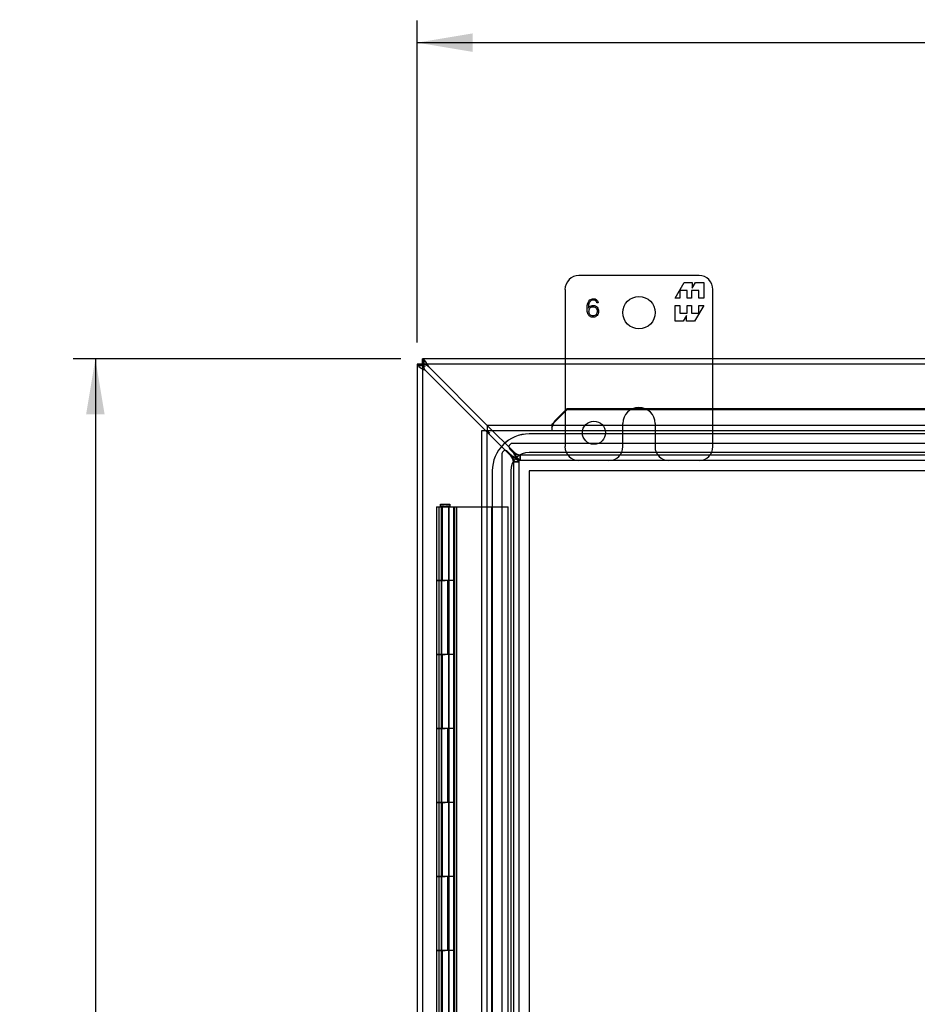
# Model space of a CAD drawing. Header units: inches. Extents: x 0 to 120, y -1 to 80.
# Tile 29 of 64: x 19 to 31, y 41 to 54. Entities that reach past the tile are written whole.
import ezdxf
from ezdxf.enums import TextEntityAlignment as Align
from ezdxf.lldxf.tags import DXFTag

# ---------------------------------------------------------------- set-up
doc = ezdxf.new("R2010")
doc.units = ezdxf.units.IN
doc.header["$MEASUREMENT"] = 0
for name, color, linetype in [('COM55380', 7, 'Continuous'), ('COM55430', 7, 'Continuous'), ('COM55516', 7, 'Continuous'), ('COM70220', 7, 'Continuous'), ('Default', 7, 'Continuous'), ('FET07752', 7, 'Continuous')]:
    doc.layers.add(name, color=color, linetype=linetype)
doc.styles.add('SEACAD_Times_New_Roman', font='times.ttf')
tags = doc.linetypes.add('HIDDEN2', pattern=[0.1875, 0.125, -0.0625]).pattern_tags.tags
tags[6:7] = [DXFTag(74, 4), DXFTag(75, 0), DXFTag(340, '0'), DXFTag(46, 0.0), DXFTag(50, 0.0), DXFTag(44, 0.0), DXFTag(45, 0.0)]
tags[4:5] = [DXFTag(74, 4), DXFTag(75, 0), DXFTag(340, '0'), DXFTag(46, 0.0), DXFTag(50, 0.0), DXFTag(44, 0.0), DXFTag(45, 0.0)]
doc.dimstyles.new('HAMMOND_(STH_-_120x80)', dxfattribs={"dimtxt": 0.6, "dimasz": 0.75, "dimexe": 0.3, "dimexo": 0.3, "dimgap": 0.15, "dimtad": 0, "dimtih": 1, "dimtoh": 1, "dimzin": 0, "dimdsep": 46, "dimtxsty": 'SEACAD_Times_New_Roman', "dimblk1": '_SE_FILLED', "dimblk2": '_SE_FILLED', "dimsah": 1, "dimcen": 0.3, "dimadec": 0, "dimazin": 0, "dimtfac": 0.8, "dimtofl": 0, "dimtmove": 1, "dimatfit": 3, "dimfxl": 1, "dimtolj": 1, "dimtzin": 0, "dimarcsym": 0})

# ---------------------------------------------------------------- blocks, each defined once
blk = doc.blocks.new('SE2')
at = {"layer": 'COM55380', "color": 7, "linetype": 'Continuous'}
for p, q in [((24.578, 49.19), (24.578, 49.185)), ((24.65, 49.19), (24.578, 49.19)), ((24.65, 49.185), (24.578, 49.185)), ((24.578, 49.185), (24.578, 29.34)), ((24.65, 49.19), (24.65, 49.262)), ((24.656, 49.262), (24.65, 49.262)), ((24.65, 49.185), (24.65, 49.19)), ((24.65, 49.19), (24.656, 49.19)), ((24.65, 49.19), (24.651, 49.189)), ((24.65, 49.19), (24.652, 49.189)), ((24.667, 49.173), (24.652, 49.188)), ((24.667, 49.173), (24.652, 49.188)), ((24.656, 49.19), (24.656, 49.262)), ((33.712, 49.262), (24.656, 49.262)), ((24.667, 49.173), (24.686, 49.154)), ((24.667, 49.173), (24.686, 49.154)), ((25.525, 48.362), (24.733, 49.154)), ((24.686, 49.107), (25.5, 48.293))]:
    blk.add_line(p, q, dxfattribs=at)
at = {"layer": 'COM55380', "color": 7, "linetype": 'HIDDEN2'}
for p, q in [((24.65, 49.185), (24.65, 29.34)), ((44.5, 49.19), (24.656, 49.19)), ((25.892, 47.995), (25.525, 48.362)), ((25.5, 48.293), (25.845, 47.948)), ((43.291, 48.117), (25.864, 48.117)), ((25.723, 47.976), (25.723, 30.549)), ((25.845, 47.962), (25.8, 48.007)), ((25.833, 48.041), (25.878, 47.995)), ((25.969, 47.959), (25.969, 47.887)), ((43.187, 47.959), (25.969, 47.959)), ((25.971, 47.959), (25.971, 47.96)), ((25.971, 47.887), (25.971, 47.959)), ((25.88, 47.869), (25.881, 47.869)), ((25.881, 47.871), (25.953, 47.871)), ((25.881, 47.871), (25.881, 30.654)), ((25.953, 47.869), (25.881, 47.869)), ((25.953, 47.871), (25.953, 30.654)), ((43.187, 47.887), (25.969, 47.887))]:
    blk.add_line(p, q, dxfattribs=at)
at = {"layer": 'COM55380', "color": 7, "linetype": 'Continuous'}
for centre, radius, start, end in [((24.894, 49.538), 0.479, 232.0287, 244.2304), ((24.944, 49.28), 0.311, 202.5678, 213.8272), ((24.302, 48.946), 0.479, 25.7696, 37.9713), ((24.56, 48.896), 0.311, 56.1728, 67.4323)]:
    blk.add_arc(centre, radius, start, end, dxfattribs=at)
at = {"layer": 'COM55380', "color": 7, "linetype": 'HIDDEN2'}
for centre, radius, start, end in [((25.864, 48.072), 0.045, 90, 225), ((25.768, 47.976), 0.045, 45, 180), ((25.686, 47.83), 0.198, 11.3915, 36.6779), ((26.01, 48.154), 0.198, 233.3221, 258.6085)]:
    blk.add_arc(centre, radius, start, end, dxfattribs=at)
at = {"layer": 'COM55380', "color": 7, "linetype": 'Continuous'}
for points, knots in [([(24.578, 49.185), (24.578, 49.182), (24.58, 49.179), (24.588, 49.171), (24.594, 49.166), (24.599, 49.161)], [0, 0, 0, 0, 0.5, 0.5, 1, 1, 1, 1]), ([(24.65, 49.185), (24.65, 49.184), (24.65, 49.183), (24.65, 49.18), (24.651, 49.178), (24.652, 49.175), (24.653, 49.172), (24.654, 49.168), (24.656, 49.165), (24.656, 49.162), (24.657, 49.161)], [0, 0, 0, 0, 0.113673, 0.230274, 0.350025, 0.473088, 0.599577, 0.729554, 0.863038, 1, 1, 1, 1]), ([(24.667, 49.173), (24.665, 49.171), (24.662, 49.17), (24.659, 49.17), (24.658, 49.17), (24.657, 49.171), (24.656, 49.172), (24.654, 49.175), (24.653, 49.178), (24.652, 49.183), (24.652, 49.186), (24.651, 49.189)], [0, 0, 0, 0, 0.25, 0.25, 0.375, 0.375, 0.5, 0.5, 0.75, 0.75, 1, 1, 1, 1]), ([(24.652, 49.189), (24.654, 49.188), (24.657, 49.188), (24.663, 49.187), (24.665, 49.186), (24.669, 49.184), (24.67, 49.182), (24.67, 49.178), (24.669, 49.175), (24.667, 49.173)], [0, 0, 0, 0, 0.25, 0.25, 0.5, 0.5, 0.75, 0.75, 1, 1, 1, 1]), ([(24.679, 49.241), (24.674, 49.247), (24.669, 49.252), (24.661, 49.26), (24.658, 49.262), (24.656, 49.262)], [0, 0, 0, 0, 0.5, 0.5, 1, 1, 1, 1]), ([(24.679, 49.183), (24.678, 49.184), (24.675, 49.185), (24.672, 49.186), (24.668, 49.187), (24.665, 49.188), (24.662, 49.189), (24.66, 49.19), (24.658, 49.19), (24.656, 49.19), (24.656, 49.19)], [0, 0, 0, 0, 0.136962, 0.270446, 0.400423, 0.526912, 0.649975, 0.769726, 0.886327, 1, 1, 1, 1])]:
    blk.add_open_spline(points, degree=3, knots=knots, dxfattribs=at)
at = {"layer": 'COM55380', "color": 7, "linetype": 'HIDDEN2'}
for points, knots in [([(24.652, 49.188), (24.649, 49.184), (24.645, 49.182), (24.638, 49.177), (24.634, 49.175), (24.626, 49.172), (24.622, 49.171), (24.615, 49.17), (24.612, 49.17), (24.602, 49.17), (24.596, 49.172), (24.59, 49.176), (24.588, 49.178), (24.585, 49.183), (24.583, 49.186), (24.583, 49.19)], [0, 0, 0, 0, 0.125, 0.125, 0.25, 0.25, 0.375, 0.375, 0.5, 0.5, 0.75, 0.75, 0.875, 0.875, 1, 1, 1, 1]), ([(24.65, 49.258), (24.654, 49.257), (24.657, 49.256), (24.662, 49.253), (24.664, 49.251), (24.667, 49.246), (24.668, 49.244), (24.67, 49.238), (24.67, 49.235), (24.67, 49.225), (24.669, 49.218), (24.665, 49.206), (24.663, 49.202), (24.659, 49.195), (24.656, 49.191), (24.652, 49.188)], [0, 0, 0, 0, 0.125, 0.125, 0.25, 0.25, 0.375, 0.375, 0.5, 0.5, 0.75, 0.75, 0.875, 0.875, 1, 1, 1, 1]), ([(25.845, 47.962), (25.859, 47.955), (25.873, 47.947), (25.899, 47.932), (25.911, 47.924), (25.931, 47.909), (25.939, 47.902), (25.95, 47.886), (25.953, 47.879), (25.953, 47.871)], [0, 0, 0, 0, 0.25, 0.25, 0.5, 0.5, 0.75, 0.75, 1, 1, 1, 1]), ([(25.845, 47.962), (25.854, 47.947), (25.864, 47.932), (25.877, 47.902), (25.881, 47.886), (25.881, 47.871)], [0, 0, 0, 0, 0.5, 0.5, 1, 1, 1, 1]), ([(25.845, 47.948), (25.857, 47.942), (25.869, 47.935), (25.892, 47.922), (25.903, 47.915), (25.922, 47.902), (25.931, 47.896), (25.943, 47.882), (25.948, 47.876), (25.95, 47.869)], [0, 0, 0, 0, 0.25, 0.25, 0.5, 0.5, 0.75, 0.75, 1, 1, 1, 1]), ([(25.969, 47.887), (25.961, 47.887), (25.954, 47.89), (25.939, 47.901), (25.931, 47.909), (25.916, 47.929), (25.908, 47.941), (25.893, 47.967), (25.885, 47.981), (25.878, 47.995)], [0, 0, 0, 0, 0.25, 0.25, 0.5, 0.5, 0.75, 0.75, 1, 1, 1, 1]), ([(25.969, 47.959), (25.954, 47.959), (25.939, 47.963), (25.908, 47.977), (25.893, 47.986), (25.878, 47.995)], [0, 0, 0, 0, 0.5, 0.5, 1, 1, 1, 1]), ([(25.971, 47.89), (25.964, 47.892), (25.958, 47.897), (25.945, 47.91), (25.938, 47.918), (25.925, 47.937), (25.918, 47.948), (25.905, 47.971), (25.898, 47.983), (25.892, 47.995)], [0, 0, 0, 0, 0.25, 0.25, 0.5, 0.5, 0.75, 0.75, 1, 1, 1, 1])]:
    blk.add_open_spline(points, degree=3, knots=knots, dxfattribs=at)
for points in [[(24.609, 49.17), (24.627, 49.17), (24.644, 49.17), (24.661, 49.17)], [(24.67, 49.18), (24.67, 49.197), (24.67, 49.214), (24.67, 49.231)]]:
    blk.add_open_spline(points, degree=3, dxfattribs=at)
at = {"layer": 'COM55430', "color": 7, "linetype": 'Continuous'}
for p, q in [((26.435, 48.42), (26.608, 48.59)), ((26.435, 48.407), (26.608, 48.577)), ((26.608, 48.59), (33.989, 48.59)), ((26.608, 48.59), (26.608, 48.577)), ((26.608, 48.577), (33.989, 48.577)), ((25.525, 48.365), (25.525, 48.293)), ((25.525, 48.365), (43.569, 48.365)), ((26.4, 48.378), (26.4, 48.365)), ((26.435, 48.407), (26.435, 48.42)), ((25.453, 48.293), (25.525, 48.293)), ((25.453, 30.232), (25.453, 48.293)), ((25.525, 48.293), (25.561, 48.257)), ((25.525, 48.293), (25.561, 48.257))]:
    blk.add_line(p, q, dxfattribs=at)
at = {"layer": 'COM55430', "color": 7, "linetype": 'HIDDEN2'}
for p, q in [((26.4, 48.365), (26.4, 48.293)), ((26.423, 48.387), (26.423, 48.396)), ((25.525, 48.293), (43.569, 48.293)), ((25.525, 30.232), (25.525, 48.293))]:
    blk.add_line(p, q, dxfattribs=at)
at = {"layer": 'COM55430', "color": 7, "linetype": 'Continuous'}
for centre, radius, start, end in [((26.166, 48.696), 0.395, 306.3142, 313.0054), ((25.349, 48.805), 1.153, 338.7275, 340.458)]:
    blk.add_arc(centre, radius, start, end, dxfattribs=at)
at = {"layer": 'COM55430', "color": 7, "linetype": 'HIDDEN2'}
blk.add_arc((25.349, 48.805), 1.153, 335.7342, 338.7275, dxfattribs=at)
at = {"layer": 'COM55516', "color": 7, "linetype": 'Continuous'}
for p, q in [((24.892, 47.271), (24.892, 47.297)), ((24.892, 47.297), (24.942, 47.297)), ((24.942, 47.297), (24.967, 47.297)), ((24.967, 47.297), (25.017, 47.297)), ((25.017, 47.297), (25.017, 47.271)), ((24.838, 47.262), (25.071, 47.262)), ((24.838, 47.262), (24.838, 46.262)), ((24.942, 47.271), (24.892, 47.271)), ((24.905, 47.271), (24.905, 47.262)), ((24.942, 47.271), (24.967, 47.271)), ((25.017, 47.271), (24.967, 47.271)), ((25.005, 47.262), (25.005, 47.271)), ((25.071, 47.262), (25.453, 47.262)), ((25.071, 46.262), (25.071, 47.262)), ((24.838, 46.262), (24.955, 46.262)), ((24.838, 46.262), (24.838, 45.262)), ((24.955, 46.262), (24.838, 46.262)), ((25.071, 46.262), (24.955, 46.262)), ((24.838, 45.262), (24.955, 45.262)), ((24.955, 45.262), (24.838, 45.262)), ((24.838, 45.262), (24.838, 44.262)), ((25.071, 45.262), (24.955, 45.262)), ((25.071, 44.262), (25.071, 45.262)), ((24.838, 44.262), (24.955, 44.262)), ((24.838, 44.262), (24.838, 43.262)), ((24.955, 44.262), (24.838, 44.262)), ((25.071, 44.262), (24.955, 44.262)), ((24.838, 43.262), (24.955, 43.262)), ((24.955, 43.262), (24.838, 43.262)), ((24.838, 43.262), (24.838, 42.262)), ((25.071, 43.262), (24.955, 43.262)), ((25.071, 42.262), (25.071, 43.262)), ((24.838, 42.262), (24.955, 42.262)), ((24.838, 42.262), (24.838, 41.262)), ((24.955, 42.262), (24.838, 42.262)), ((25.071, 42.262), (24.955, 42.262)), ((24.838, 41.262), (24.955, 41.262)), ((24.955, 41.262), (24.838, 41.262)), ((24.838, 41.262), (24.838, 40.262)), ((25.071, 41.262), (24.955, 41.262)), ((25.071, 40.262), (25.071, 41.262))]:
    blk.add_line(p, q, dxfattribs=at)
at = {"layer": 'COM55516', "color": 7, "linetype": 'HIDDEN2'}
for p, q in [((24.876, 46.262), (24.876, 47.262)), ((24.9, 47.262), (24.9, 46.262)), ((24.905, 47.262), (24.905, 31.262)), ((24.919, 46.262), (24.919, 47.262)), ((25.005, 31.262), (25.005, 47.262)), ((25.01, 46.262), (25.01, 47.262)), ((25.072, 46.262), (25.072, 47.262)), ((25.087, 31.262), (25.087, 47.262)), ((25.113, 31.262), (25.113, 47.262)), ((25.453, 47.262), (25.525, 47.262)), ((25.525, 47.262), (25.587, 47.262)), ((25.587, 31.262), (25.587, 47.262)), ((25.587, 47.262), (25.808, 47.262)), ((25.808, 31.262), (25.808, 47.262)), ((24.876, 45.262), (24.876, 46.262)), ((24.9, 46.262), (24.9, 45.262)), ((24.989, 46.262), (24.989, 45.262)), ((25.01, 45.262), (25.01, 46.262)), ((25.01, 45.262), (25.01, 46.262)), ((25.071, 46.262), (25.072, 46.262)), ((25.071, 45.262), (25.071, 46.262)), ((25.072, 46.262), (25.071, 46.262)), ((25.072, 45.262), (25.072, 46.262)), ((24.876, 44.262), (24.876, 45.262)), ((24.9, 45.262), (24.9, 44.262)), ((24.919, 44.262), (24.919, 45.262)), ((25.01, 44.262), (25.01, 45.262)), ((25.071, 45.262), (25.072, 45.262)), ((25.072, 45.262), (25.071, 45.262)), ((25.072, 44.262), (25.072, 45.262)), ((24.876, 43.262), (24.876, 44.262)), ((24.9, 44.262), (24.9, 43.262)), ((24.989, 44.262), (24.989, 43.262)), ((25.01, 43.262), (25.01, 44.262)), ((25.01, 43.262), (25.01, 44.262)), ((25.071, 44.262), (25.072, 44.262)), ((25.071, 43.262), (25.071, 44.262)), ((25.072, 44.262), (25.071, 44.262)), ((25.072, 43.262), (25.072, 44.262)), ((24.876, 42.262), (24.876, 43.262)), ((24.9, 43.262), (24.9, 42.262)), ((24.919, 42.262), (24.919, 43.262)), ((25.01, 42.262), (25.01, 43.262)), ((25.071, 43.262), (25.072, 43.262)), ((25.072, 43.262), (25.071, 43.262)), ((25.072, 42.262), (25.072, 43.262)), ((24.876, 41.262), (24.876, 42.262)), ((24.9, 42.262), (24.9, 41.262)), ((24.989, 42.262), (24.989, 41.262)), ((25.01, 41.262), (25.01, 42.262)), ((25.01, 41.262), (25.01, 42.262)), ((25.071, 42.262), (25.072, 42.262)), ((25.071, 41.262), (25.071, 42.262)), ((25.072, 42.262), (25.071, 42.262)), ((25.072, 41.262), (25.072, 42.262)), ((24.876, 40.262), (24.876, 41.262)), ((24.9, 41.262), (24.9, 40.262)), ((24.919, 40.262), (24.919, 41.262)), ((25.01, 40.262), (25.01, 41.262)), ((25.071, 41.262), (25.072, 41.262)), ((25.072, 41.262), (25.071, 41.262)), ((25.072, 40.262), (25.072, 41.262))]:
    blk.add_line(p, q, dxfattribs=at)
at = {"layer": 'COM70220', "color": 7, "linetype": 'HIDDEN2'}
for p, q in [((43.063, 48.247), (26.093, 48.247)), ((43.063, 48.246), (26.093, 48.246)), ((43.063, 47.997), (26.093, 47.997)), ((25.593, 47.747), (25.593, 30.777)), ((25.594, 47.747), (25.594, 30.777)), ((25.843, 47.747), (25.843, 30.777)), ((26.092, 47.747), (26.092, 30.777)), ((43.063, 47.748), (26.093, 47.748)), ((43.063, 47.747), (26.093, 47.747)), ((26.093, 47.747), (26.093, 30.777))]:
    blk.add_line(p, q, dxfattribs=at)
for radius in [0.5, 0.499, 0.25, 0.001]:
    blk.add_arc((26.093, 47.747), radius, 90, 180, dxfattribs=at)
at = {"layer": 'FET07752', "color": 7, "linetype": 'Continuous'}
for p, q in [((28.39, 50.387), (26.765, 50.387)), ((28.067, 50.082), (28.19, 50.294)), ((28.19, 50.294), (28.299, 50.294)), ((28.299, 50.294), (28.299, 50.217)), ((28.299, 50.217), (28.344, 50.294)), ((28.344, 50.294), (28.453, 50.294)), ((28.453, 50.294), (28.453, 50.082)), ((26.578, 50.2), (26.578, 49.262)), ((28.132, 50.082), (28.067, 50.082)), ((28.23, 50.188), (28.132, 50.188)), ((28.132, 50.188), (28.132, 50.082)), ((28.23, 50.082), (28.23, 50.188)), ((28.29, 50.082), (28.23, 50.082)), ((28.388, 50.188), (28.29, 50.188)), ((28.29, 50.188), (28.29, 50.082)), ((28.388, 50.082), (28.388, 50.188)), ((28.453, 50.082), (28.388, 50.082)), ((28.578, 49.262), (28.578, 50.2)), ((27.026, 50.021), (27.008, 50.02)), ((28.067, 49.773), (28.067, 49.985)), ((28.067, 49.985), (28.132, 49.985)), ((28.132, 49.985), (28.132, 49.879)), ((28.23, 49.879), (28.23, 49.985)), ((28.23, 49.985), (28.29, 49.985)), ((28.29, 49.985), (28.29, 49.879)), ((28.453, 49.985), (28.33, 49.773)), ((28.388, 49.879), (28.388, 49.985)), ((28.388, 49.985), (28.453, 49.985)), ((28.132, 49.879), (28.23, 49.879)), ((28.221, 49.85), (28.176, 49.773)), ((28.221, 49.773), (28.221, 49.85)), ((28.29, 49.879), (28.388, 49.879)), ((28.176, 49.773), (28.067, 49.773)), ((28.33, 49.773), (28.221, 49.773))]:
    blk.add_line(p, q, dxfattribs=at)
at = {"layer": 'FET07752', "color": 7, "linetype": 'HIDDEN2'}
for p, q in [((26.578, 49.262), (26.578, 48.075)), ((28.578, 48.075), (28.578, 49.262)), ((27.577, 48.605), (27.578, 48.605)), ((27.359, 48.075), (27.359, 48.387)), ((27.796, 48.387), (27.796, 48.075))]:
    blk.add_line(p, q, dxfattribs=at)
at = {"layer": 'FET07752', "color": 7, "linetype": 'Continuous'}
blk.add_circle((27.578, 49.887), 0.219, dxfattribs=at)
at = {"layer": 'FET07752', "color": 7, "linetype": 'HIDDEN2'}
blk.add_circle((26.968, 48.262), 0.156, dxfattribs=at)
at = {"layer": 'FET07752', "color": 7, "linetype": 'Continuous'}
for centre, start, end in [((26.765, 50.2), 90, 180), ((28.39, 50.2), 0, 90)]:
    blk.add_arc(centre, 0.188, start, end, dxfattribs=at)
at = {"layer": 'FET07752', "color": 7, "linetype": 'HIDDEN2'}
for centre, radius, start, end in [((27.577, 48.387), 0.218, 90, 180), ((27.578, 48.387), 0.218, 0, 90), ((26.765, 48.075), 0.188, 180, 270), ((27.172, 48.075), 0.188, 270, 0), ((27.983, 48.075), 0.188, 180, 270), ((28.39, 48.075), 0.188, 270, 0)]:
    blk.add_arc(centre, radius, start, end, dxfattribs=at)
at = {"layer": 'FET07752', "color": 7, "linetype": 'Continuous'}
for points, knots in [([(27.03, 49.905), (27.03, 49.881), (27.024, 49.862), (27.012, 49.848), (26.998, 49.832), (26.981, 49.824), (26.942, 49.824), (26.927, 49.829), (26.914, 49.838), (26.902, 49.846), (26.892, 49.858), (26.886, 49.873), (26.879, 49.891), (26.875, 49.913), (26.875, 50.001), (26.889, 50.04), (26.915, 50.06), (26.928, 50.07), (26.944, 50.074), (26.961, 50.074), (26.996, 50.075), (27.018, 50.057), (27.026, 50.021)], [0, 0, 0, 0, 0.110261, 0.110261, 0.110261, 0.223154, 0.223154, 0.30312, 0.30312, 0.30312, 0.38679, 0.38679, 0.38679, 0.503586, 0.503586, 0.745743, 0.745743, 0.745743, 0.833775, 0.833775, 0.833775, 1, 1, 1, 1]), ([(26.893, 49.946), (26.898, 49.956), (26.903, 49.963), (26.909, 49.968), (26.921, 49.978), (26.938, 49.984), (26.981, 49.984), (26.999, 49.976), (27.012, 49.96), (27.024, 49.946), (27.03, 49.927), (27.03, 49.905)], [0, 0, 0, 0, 0.132846, 0.132846, 0.132846, 0.410439, 0.410439, 0.700424, 0.700424, 0.700424, 1, 1, 1, 1]), ([(26.894, 49.972), (26.894, 49.972), (26.894, 49.97), (26.894, 49.967), (26.893, 49.961), (26.893, 49.954), (26.893, 49.946)], [0, 0, 0, 0, 0.192067, 0.192067, 0.192067, 1, 1, 1, 1]), ([(27.008, 50.02), (27.001, 50.045), (26.985, 50.057), (26.939, 50.057), (26.923, 50.049), (26.913, 50.032), (26.909, 50.027), (26.907, 50.023), (26.906, 50.021), (26.902, 50.013), (26.899, 50.002), (26.897, 49.99)], [0, 0, 0, 0, 0.391762, 0.391762, 0.726267, 0.726267, 0.726267, 0.804973, 0.804973, 0.804973, 1, 1, 1, 1]), ([(27.012, 49.905), (27.012, 49.923), (27.007, 49.938), (26.996, 49.95), (26.987, 49.96), (26.973, 49.965), (26.954, 49.965), (26.937, 49.965), (26.923, 49.959), (26.914, 49.946), (26.905, 49.935), (26.901, 49.92), (26.901, 49.887), (26.906, 49.873), (26.915, 49.861), (26.925, 49.848), (26.938, 49.842), (26.973, 49.842), (26.987, 49.848), (26.997, 49.859), (27.007, 49.871), (27.012, 49.886), (27.012, 49.905)], [0, 0, 0, 0, 0.130163, 0.130163, 0.130163, 0.253263, 0.253263, 0.253263, 0.376583, 0.376583, 0.376583, 0.505542, 0.505542, 0.620635, 0.620635, 0.620635, 0.732578, 0.732578, 0.869397, 0.869397, 0.869397, 1, 1, 1, 1])]:
    blk.add_open_spline(points, degree=3, knots=knots, dxfattribs=at)
blk.add_open_spline([(26.897, 49.99), (26.897, 49.989), (26.896, 49.983), (26.894, 49.972)], degree=3, dxfattribs=at)
blk = doc.blocks.new('DMBLK354')
at = {"layer": 'Default', "linetype": 'Continuous'}
for points in [[(20.099, 48.512), (20.349, 48.512), (20.224, 49.262)], [(20.099, 30.012), (20.224, 29.262), (20.349, 30.012)]]:
    blk.add_hatch(color=7, dxfattribs=at).paths.add_polyline_path(points)
at = {"layer": 'Default', "color": 7, "linetype": 'Continuous'}
for p, q in [((24.356, 49.262), (19.924, 49.262)), ((20.224, 49.262), (20.224, 39.772)), ((20.224, 38.962), (20.224, 29.262)), ((24.356, 29.262), (19.924, 29.262))]:
    blk.add_line(p, q, dxfattribs=at)
at = {"layer": 'Default', "color": 7, "linetype": 'Continuous', "style": 'SEACAD_Times_New_Roman'}
blk.add_text('20.00', height=0.6, dxfattribs=at).set_placement((19.2, 39.562), align=Align.TOP_LEFT)
blk = doc.blocks.new('_SE_FILLED')
at = {"color": 0}
blk.add_line((0, 0), (-1, 0), dxfattribs=at)
blk.add_solid([(0, 0), (-1, -0.1665), (-1, 0.1665), (0, 0)], dxfattribs=at)
blk = doc.blocks.new('DMBLK357')
at = {"layer": 'Default', "linetype": 'Continuous'}
for points in [[(25.328, 53.663), (24.578, 53.538), (25.328, 53.413)], [(43.828, 53.663), (43.828, 53.413), (44.578, 53.538)]]:
    blk.add_hatch(color=7, dxfattribs=at).paths.add_polyline_path(points)
at = {"layer": 'Default', "color": 7, "linetype": 'Continuous'}
for p, q in [((24.578, 49.485), (24.578, 53.838)), ((44.578, 49.485), (44.578, 53.838)), ((24.578, 53.538), (33.344, 53.538)), ((35.811, 53.538), (44.578, 53.538))]:
    blk.add_line(p, q, dxfattribs=at)
at = {"layer": 'Default', "color": 7, "linetype": 'Continuous', "style": 'SEACAD_Times_New_Roman'}
blk.add_text('20.00', height=0.6, dxfattribs=at).set_placement((33.554, 53.838), align=Align.TOP_LEFT)

msp = doc.modelspace()

# ---------------------------------------------------------------- block references
at = {"layer": 'Default'}
msp.add_blockref('SE2', (0, 0), dxfattribs=at)

# ---------------------------------------------------------------- dimensions: what is measured, and where the dimension line sits
at = {"layer": 'Default', "color": 7, "linetype": 'Continuous'}
for base, p1, p2, angle, picture, middle, dimtype in [((24.578, 53.538), (24.578, 49.185), (44.578, 49.185), 0, 'DMBLK357', (34.578, 53.538), 161), ((20.224, 29.262), (44.5, 49.262), (24.656, 29.262), 90, 'DMBLK354', (20.224, 39.262), 160)]:
    dim = msp.add_linear_dim(base=base, p1=p1, p2=p2, angle=angle, text='\\A1;<>', dimstyle='HAMMOND_(STH_-_120x80)', override={"dimtmove": 0}, dxfattribs=at)
    dim.commit()
    dim.dimension.update_dxf_attribs({"geometry": picture, "text_midpoint": middle, "dimtype": dimtype})

doc.saveas('drawing.dxf')
